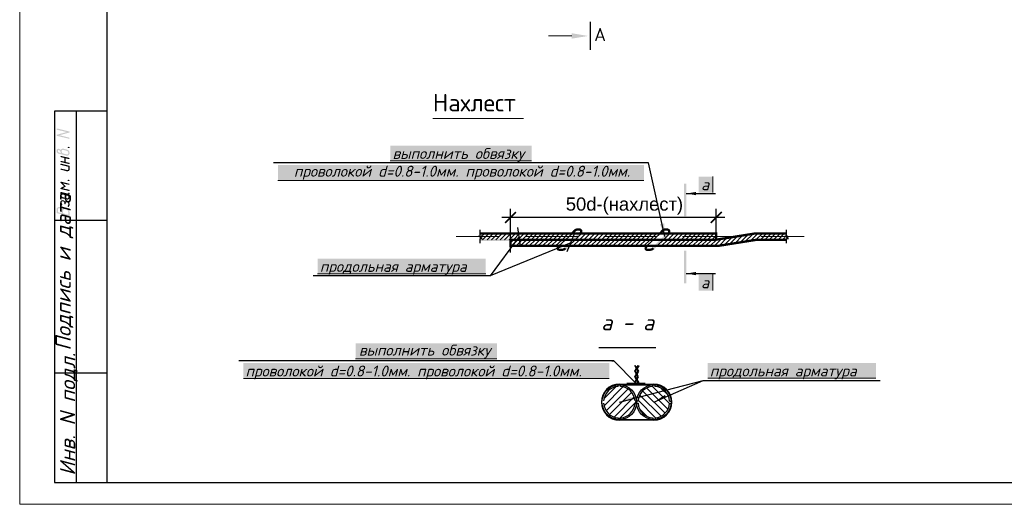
# Model space of a CAD drawing. Header units: millimetres. Extents: x -2765404 to 1548445, y -374876 to 1313256.
# Tile 1 of 77: x 15757 to 38312, y -374876 to -363780. Entities that reach past the tile are written whole.
import ezdxf

# ---------------------------------------------------------------- set-up
doc = ezdxf.new("R2010")
doc.units = ezdxf.units.MM
for name, color, linetype in [('PDF _0', 7, 'Continuous'), ('PDF _PDF _0', 7, 'Continuous'), ('PDF _Текст', 7, 'Continuous'), ('PDF _ЭМ', 7, 'Continuous')]:
    doc.layers.add(name, color=color, linetype=linetype)
doc.styles.add('PDF Arial', font='arial.ttf')
doc.styles.add('PDF ISOCPEUR', font='isocpeur.ttf')
doc.styles.add('PDF ISOCPEUR Italic', font='isocpeui.ttf')

msp = doc.modelspace()

# ---------------------------------------------------------------- hatches: boundary and pattern name
at = {"layer": 'PDF _ЭМ', "transparency": 33554559}
for points in [[(16610, -366413), (16831, -366353), (16610, -366299), (16607, -366296), (16604, -366296), (16601, -366293), (16601, -366287), (16601, -366287), (16601, -366281), (16601, -366278), (16604, -366275), (16607, -366275), (16610, -366272), (16616, -366272), (16619, -366272), (16619, -366272), (16888, -366338), (16894, -366341), (16897, -366341), (16897, -366344), (16900, -366350), (16900, -366350), (16900, -366356), (16897, -366359), (16894, -366362), (16891, -366362), (16888, -366365), (16670, -366425), (16888, -366479), (16894, -366479), (16897, -366482), (16897, -366485), (16900, -366488), (16900, -366491), (16900, -366494), (16897, -366500), (16894, -366500), (16891, -366503), (16888, -366506), (16885, -366506), (16879, -366503), (16879, -366503), (16610, -366440), (16607, -366437), (16604, -366434), (16601, -366431), (16601, -366428), (16601, -366425), (16601, -366422), (16601, -366419), (16604, -366416), (16607, -366413), (16610, -366413)], [(16879, -366721), (16867, -366715), (16861, -366715), (16858, -366712), (16855, -366709), (16855, -366706), (16855, -366703), (16855, -366700), (16855, -366694), (16858, -366694), (16861, -366691), (16864, -366691), (16870, -366688), (16873, -366691), (16873, -366691), (16888, -366694), (16894, -366694), (16897, -366697), (16897, -366700), (16900, -366703), (16900, -366706), (16900, -366712), (16897, -366715), (16897, -366718), (16894, -366718), (16888, -366721), (16885, -366721), (16879, -366721), (16879, -366721)], [(16810, -366955), (16810, -367039), (16888, -367057), (16894, -367057), (16897, -367059), (16897, -367062), (16900, -367065), (16900, -367068), (16900, -367074), (16897, -367077), (16894, -367077), (16891, -367080), (16888, -367083), (16885, -367083), (16879, -367083), (16879, -367083), (16700, -367039), (16697, -367039), (16694, -367036), (16691, -367033), (16691, -367030), (16691, -367027), (16691, -367021), (16694, -367018), (16694, -367018), (16697, -367015), (16703, -367012), (16706, -367012), (16709, -367012), (16709, -367012), (16780, -367030), (16780, -366946), (16700, -366928), (16697, -366925), (16694, -366922), (16691, -366919), (16691, -366916), (16691, -366913), (16691, -366910), (16691, -366907), (16694, -366904), (16697, -366901), (16700, -366901), (16706, -366901), (16709, -366901), (16709, -366901), (16888, -366943), (16894, -366946), (16897, -366949), (16897, -366952), (16900, -366955), (16900, -366958), (16900, -366961), (16897, -366964), (16894, -366967), (16891, -366970), (16888, -366970), (16885, -366970), (16879, -366970), (16879, -366970)], [(16700, -367104), (16697, -367104), (16694, -367101), (16691, -367098), (16691, -367095), (16691, -367092), (16691, -367086), (16691, -367083), (16694, -367080), (16697, -367080), (16700, -367077), (16706, -367077), (16709, -367077), (16709, -367077), (16885, -367122), (16888, -367122), (16894, -367125), (16894, -367128), (16897, -367131), (16900, -367134), (16900, -367137), (16900, -367140), (16900, -367209), (16900, -367212), (16900, -367218), (16897, -367221), (16897, -367224), (16894, -367227), (16891, -367230), (16891, -367236), (16885, -367239), (16885, -367239), (16882, -367242), (16879, -367245), (16876, -367245), (16870, -367248), (16867, -367248), (16861, -367251), (16858, -367251), (16852, -367251), (16852, -367251), (16846, -367251), (16843, -367251), (16840, -367251), (16700, -367215), (16697, -367215), (16694, -367212), (16691, -367209), (16691, -367206), (16691, -367203), (16691, -367200), (16691, -367197), (16694, -367194), (16697, -367191), (16700, -367191), (16706, -367191), (16709, -367191), (16709, -367191), (16840, -367221), (16843, -367224), (16849, -367224), (16849, -367224), (16855, -367224), (16858, -367221), (16861, -367221), (16864, -367218), (16867, -367215), (16867, -367212), (16870, -367209), (16870, -367203), (16870, -367200), (16870, -367146)], [(16751, -367530), (16804, -367586), (16807, -367589), (16810, -367592), (16810, -367595), (16810, -367598), (16807, -367604), (16804, -367604), (16801, -367607), (16742, -367640), (16888, -367673), (16894, -367676), (16897, -367679), (16897, -367682), (16900, -367685), (16900, -367688), (16900, -367691), (16897, -367694), (16894, -367697), (16891, -367700), (16888, -367700), (16885, -367700), (16879, -367700), (16879, -367700), (16700, -367658), (16697, -367655), (16694, -367652), (16691, -367649), (16691, -367646), (16691, -367643), (16691, -367640), (16691, -367637), (16694, -367634), (16697, -367631), (16771, -367592), (16694, -367515), (16691, -367509), (16691, -367506), (16691, -367506), (16691, -367500), (16691, -367497), (16694, -367494), (16697, -367494), (16700, -367491), (16706, -367491), (16709, -367491), (16709, -367491), (16888, -367535), (16894, -367535), (16897, -367538), (16897, -367541), (16900, -367544), (16900, -367547), (16900, -367550), (16897, -367553), (16894, -367556), (16891, -367559), (16888, -367562), (16885, -367562), (16879, -367559), (16879, -367559)], [(16879, -367476), (16867, -367473), (16861, -367470), (16858, -367470), (16855, -367467), (16855, -367461), (16855, -367461), (16855, -367455), (16855, -367452), (16858, -367449), (16861, -367449), (16864, -367446), (16870, -367446), (16873, -367446), (16873, -367446), (16888, -367449), (16894, -367452), (16897, -367455), (16897, -367458), (16900, -367461), (16900, -367464), (16900, -367467), (16897, -367470), (16897, -367473), (16894, -367476), (16888, -367476), (16885, -367476), (16879, -367476), (16879, -367476)], [(16882, -368059), (16879, -368062), (16876, -368065), (16870, -368065), (16870, -368065), (16864, -368065), (16861, -368065), (16858, -368062), (16855, -368059), (16855, -368056), (16855, -368053), (16855, -368050), (16858, -368047), (16858, -368041), (16861, -368038), (16864, -368032), (16864, -368029), (16867, -368026), (16867, -368020), (16870, -368017), (16870, -368014), (16870, -368011), (16870, -368011), (16870, -367997), (16870, -367994), (16870, -367991), (16867, -367985), (16867, -367982), (16864, -367979), (16864, -367976), (16861, -367973), (16858, -367970), (16855, -367967), (16849, -367967), (16846, -367964), (16843, -367964), (16840, -367961), (16834, -367961), (16831, -367961), (16828, -367961), (16825, -367961), (16822, -367961), (16816, -367964), (16816, -367967), (16813, -367970), (16810, -367973), (16810, -367976), (16810, -367979), (16810, -367982), (16810, -367994), (16810, -367997), (16807, -368002), (16804, -368002), (16801, -368005), (16798, -368005), (16795, -368008), (16789, -368005), (16786, -368005), (16783, -368002), (16780, -368000), (16780, -367997), (16780, -367994), (16780, -367976), (16780, -367973), (16780, -367967), (16777, -367964), (16777, -367961), (16774, -367958), (16771, -367955), (16771, -367952), (16768, -367949), (16766, -367946), (16760, -367946), (16757, -367943), (16751, -367940), (16751, -367940), (16745, -367940), (16742, -367940), (16739, -367940), (16736, -367940), (16733, -367940), (16727, -367943), (16727, -367943), (16724, -367946), (16721, -367949), (16721, -367955), (16721, -367958), (16721, -367961), (16721, -367976), (16721, -367979), (16721, -367982), (16721, -367985), (16724, -367991), (16724, -367994), (16727, -368000), (16727, -368000), (16730, -368005), (16733, -368011), (16733, -368014), (16736, -368017), (16736, -368017), (16733, -368020), (16733, -368023), (16730, -368026), (16727, -368029), (16721, -368029), (16721, -368029), (16715, -368029), (16712, -368029), (16709, -368026), (16706, -368023), (16703, -368020), (16703, -368014), (16700, -368011), (16697, -368008), (16697, -368005), (16694, -368000), (16694, -367997), (16694, -367994), (16691, -367988), (16691, -367985), (16691, -367982), (16691, -367976), (16691, -367973), (16691, -367967), (16691, -367967), (16691, -367955), (16691, -367949), (16691, -367946), (16691, -367943), (16694, -367937), (16694, -367934), (16697, -367931), (16700, -367928), (16703, -367925), (16703, -367925), (16706, -367922), (16712, -367919), (16715, -367916), (16718, -367916), (16724, -367913), (16727, -367913), (16733, -367913), (16736, -367910), (16739, -367910), (16742, -367913), (16748, -367913), (16751, -367913), (16754, -367913), (16760, -367916), (16766, -367919), (16768, -367919), (16771, -367922), (16777, -367925), (16780, -367925), (16783, -367928), (16786, -367931), (16789, -367934), (16792, -367937), (16792, -367940), (16795, -367943), (16795, -367946), (16798, -367943), (16801, -367940), (16804, -367937), (16810, -367937), (16813, -367934), (16816, -367934), (16822, -367934), (16825, -367934), (16831, -367934), (16834, -367934), (16840, -367934), (16846, -367937), (16849, -367937), (16855, -367940), (16858, -367940), (16864, -367943), (16867, -367943), (16870, -367946), (16873, -367949), (16876, -367952), (16879, -367952), (16882, -367955), (16885, -367958), (16888, -367961), (16891, -367964), (16891, -367967), (16894, -367970), (16894, -367976), (16897, -367979), (16897, -367982), (16897, -367988), (16900, -367991), (16900, -367997), (16900, -368000), (16900, -368005), (16900, -368005), (16900, -368017), (16900, -368020), (16900, -368026), (16897, -368029), (16897, -368032), (16897, -368035), (16894, -368038), (16894, -368044), (16891, -368047), (16888, -368050), (16885, -368056), (16882, -368059), (16882, -368059)]]:
    msp.add_hatch(color=256, dxfattribs=at).paths.add_polyline_path(points)
h = msp.add_hatch(color=256, dxfattribs=at)
h.paths.add_polyline_path([(16700, -366832), (16700, -366829), (16697, -366823), (16694, -366820), (16694, -366817), (16691, -366811), (16691, -366808), (16691, -366805), (16691, -366802), (16691, -366796), (16691, -366796), (16691, -366793), (16688, -366790), (16688, -366787), (16685, -366784), (16682, -366781), (16676, -366778), (16676, -366775), (16670, -366772), (16667, -366772), (16664, -366769), (16658, -366766), (16655, -366766), (16652, -366766), (16649, -366766), (16646, -366766), (16640, -366766), (16637, -366769), (16634, -366769), (16634, -366772), (16631, -366775), (16631, -366781), (16631, -366784), (16631, -366787), (16631, -366793), (16631, -366796), (16631, -366799), (16634, -366802), (16634, -366808), (16637, -366811), (16640, -366811), (16643, -366814), (16646, -366817), (16649, -366820), (16652, -366820), (16658, -366823), (16661, -366823)], flags=0)
h.paths.add_polyline_path([(16661, -366850), (16655, -366850), (16649, -366847), (16646, -366847), (16640, -366844), (16637, -366844), (16634, -366841), (16628, -366838), (16625, -366838), (16622, -366835), (16619, -366832), (16616, -366829), (16613, -366826), (16613, -366823), (16610, -366820), (16607, -366817), (16607, -366814), (16604, -366811), (16604, -366808), (16601, -366802), (16601, -366799), (16601, -366793), (16601, -366790), (16601, -366784), (16601, -366781), (16601, -366781), (16601, -366775), (16601, -366772), (16601, -366769), (16604, -366763), (16604, -366760), (16607, -366757), (16610, -366754), (16613, -366751), (16613, -366751), (16616, -366748), (16622, -366745), (16625, -366742), (16628, -366742), (16634, -366739), (16637, -366739), (16640, -366739), (16646, -366736), (16649, -366736), (16652, -366736), (16658, -366739), (16661, -366739), (16664, -366739), (16670, -366742), (16673, -366742), (16676, -366745), (16682, -366745), (16685, -366748), (16688, -366751), (16691, -366754), (16694, -366757), (16697, -366760), (16697, -366763), (16700, -366760), (16700, -366757), (16703, -366751), (16706, -366748), (16709, -366748), (16712, -366745), (16715, -366742), (16721, -366739), (16724, -366739), (16727, -366736), (16733, -366736), (16736, -366736), (16742, -366736), (16745, -366733), (16748, -366733), (16754, -366736), (16757, -366736), (16763, -366736), (16766, -366736), (16825, -366751), (16831, -366751), (16834, -366754), (16840, -366754), (16843, -366757), (16849, -366757), (16852, -366760), (16858, -366763), (16861, -366763), (16864, -366766), (16867, -366769), (16870, -366772), (16873, -366772), (16876, -366775), (16879, -366778), (16882, -366781), (16882, -366781), (16885, -366784), (16888, -366787), (16888, -366790), (16891, -366793), (16891, -366796), (16894, -366802), (16894, -366805), (16897, -366808), (16897, -366811), (16897, -366817), (16897, -366820), (16900, -366826), (16900, -366829), (16900, -366835), (16900, -366838), (16900, -366844), (16900, -366847), (16897, -366850), (16897, -366856), (16897, -366859), (16894, -366862), (16891, -366865), (16888, -366868), (16888, -366874), (16885, -366877), (16882, -366877), (16879, -366880), (16876, -366883), (16873, -366886), (16867, -366886), (16864, -366889), (16861, -366889), (16855, -366892), (16852, -366892), (16846, -366892), (16843, -366892), (16840, -366892), (16837, -366892), (16831, -366892), (16828, -366892), (16825, -366892)], flags=0)
h.paths.add_polyline_path([(16825, -366778), (16766, -366763), (16760, -366763), (16757, -366763), (16751, -366763), (16748, -366763), (16745, -366763), (16739, -366763), (16736, -366763), (16733, -366766), (16730, -366766), (16727, -366769), (16727, -366772), (16724, -366775), (16724, -366778), (16721, -366784), (16721, -366787), (16721, -366793), (16721, -366796), (16721, -366799), (16721, -366805), (16721, -366808), (16721, -366811), (16724, -366814), (16724, -366820), (16727, -366823), (16727, -366826), (16730, -366829), (16733, -366832), (16736, -366835), (16739, -366835), (16742, -366838), (16745, -366841), (16748, -366841), (16754, -366844), (16757, -366847), (16763, -366847), (16766, -366847), (16825, -366862), (16828, -366865), (16834, -366865), (16837, -366865), (16840, -366865), (16846, -366865), (16849, -366865), (16852, -366862), (16855, -366862), (16858, -366859), (16861, -366859), (16864, -366856), (16867, -366853), (16867, -366847), (16867, -366844), (16870, -366841), (16870, -366835), (16870, -366832), (16870, -366826), (16870, -366823), (16867, -366820), (16867, -366814), (16867, -366811), (16864, -366808), (16864, -366805), (16861, -366802), (16858, -366799), (16858, -366796), (16855, -366793), (16852, -366790), (16849, -366787), (16846, -366787), (16840, -366784), (16837, -366784), (16834, -366781), (16828, -366781), (16825, -366778)], flags=0)
h = msp.add_hatch(color=256, dxfattribs=at)
h.paths.add_polyline_path([(16870, -367847), (16870, -367820), (16870, -367817), (16867, -367811), (16867, -367808), (16864, -367805), (16864, -367802), (16861, -367799), (16858, -367793), (16855, -367790), (16849, -367790), (16846, -367787), (16843, -367784), (16840, -367784), (16721, -367754), (16721, -367811), (16721, -367817), (16721, -367820), (16721, -367823), (16724, -367826), (16724, -367829), (16727, -367832), (16730, -367835), (16733, -367838), (16736, -367841), (16739, -367844), (16742, -367844), (16748, -367847), (16751, -367847), (16840, -367868), (16843, -367868), (16849, -367871), (16849, -367871), (16855, -367868), (16858, -367868), (16861, -367868), (16864, -367865), (16867, -367862), (16867, -367859), (16870, -367856), (16870, -367850), (16870, -367847)], flags=0)
h.paths.add_polyline_path([(16900, -367856), (16900, -367859), (16900, -367862), (16897, -367868), (16897, -367871), (16894, -367874), (16891, -367877), (16891, -367880), (16888, -367883), (16885, -367886), (16882, -367889), (16879, -367889), (16876, -367892), (16870, -367895), (16867, -367895), (16864, -367898), (16858, -367898), (16855, -367898), (16852, -367898), (16846, -367898), (16843, -367898), (16840, -367895), (16751, -367874), (16745, -367874), (16739, -367871), (16736, -367871), (16730, -367868), (16727, -367868), (16724, -367865), (16718, -367862), (16715, -367859), (16712, -367859), (16709, -367856), (16706, -367853), (16703, -367850), (16703, -367850), (16703, -367847), (16700, -367844), (16697, -367841), (16697, -367838), (16694, -367835), (16694, -367829), (16691, -367826), (16691, -367823), (16691, -367817), (16691, -367814), (16691, -367808), (16691, -367805), (16691, -367733), (16691, -367730), (16694, -367727), (16694, -367724), (16697, -367724), (16703, -367724), (16706, -367724), (16855, -367760), (16858, -367760), (16858, -367760), (16864, -367760), (16867, -367757), (16867, -367757), (16870, -367751), (16870, -367751), (16870, -367745), (16870, -367742), (16873, -367739), (16876, -367739), (16882, -367739), (16885, -367739), (16888, -367742), (16894, -367742), (16894, -367745), (16897, -367748), (16900, -367751), (16900, -367754), (16900, -367757), (16900, -367763), (16900, -367766), (16897, -367769), (16897, -367775), (16894, -367778), (16891, -367781), (16888, -367781), (16885, -367784), (16882, -367784), (16885, -367787), (16888, -367790), (16891, -367793), (16891, -367796), (16894, -367799), (16897, -367802), (16897, -367805), (16897, -367811), (16900, -367814), (16900, -367820), (16900, -367823), (16900, -367826)], flags=0)
h = msp.add_hatch(color=256, dxfattribs=at)
h.paths.add_polyline_path([(16736, -368116), (16739, -368110), (16742, -368107), (16745, -368104), (16748, -368104), (16751, -368101), (16754, -368098), (16757, -368095), (16763, -368095), (16766, -368092), (16768, -368092), (16774, -368089), (16777, -368089), (16783, -368089), (16786, -368089), (16792, -368089), (16795, -368089), (16801, -368089), (16804, -368089), (16810, -368089), (16810, -368089), (16813, -368092), (16819, -368092), (16825, -368095), (16828, -368095), (16834, -368098), (16837, -368101), (16840, -368101), (16846, -368104), (16849, -368107), (16852, -368107), (16855, -368110), (16858, -368113), (16864, -368116), (16867, -368119), (16870, -368119), (16873, -368122), (16873, -368125), (16876, -368128), (16879, -368131), (16882, -368134), (16885, -368140), (16885, -368143), (16888, -368146), (16888, -368146), (16891, -368152), (16891, -368155), (16894, -368158), (16894, -368161), (16897, -368167), (16897, -368170), (16897, -368173), (16897, -368179), (16900, -368182), (16900, -368188), (16900, -368191), (16900, -368197), (16900, -368197), (16900, -368266), (16900, -368269), (16897, -368275), (16894, -368275), (16891, -368278), (16888, -368278), (16885, -368278), (16885, -368278), (16616, -368212), (16610, -368209), (16607, -368209), (16604, -368206), (16601, -368203), (16601, -368200), (16601, -368194), (16601, -368194), (16601, -368122), (16601, -368119), (16601, -368116), (16601, -368110), (16601, -368107), (16604, -368104), (16604, -368101), (16607, -368098), (16610, -368095), (16613, -368092), (16616, -368089), (16619, -368086), (16622, -368083), (16625, -368080), (16628, -368077), (16631, -368077), (16637, -368074), (16640, -368074), (16643, -368071), (16649, -368071), (16652, -368071), (16658, -368071), (16661, -368071), (16664, -368071), (16670, -368071), (16673, -368071), (16676, -368071), (16679, -368074), (16685, -368074), (16691, -368077), (16694, -368077), (16700, -368080), (16703, -368083), (16706, -368083), (16712, -368086), (16715, -368089), (16718, -368092), (16721, -368092), (16724, -368095), (16727, -368098), (16727, -368101), (16730, -368104), (16733, -368107), (16733, -368110), (16736, -368116)], flags=0)
h.paths.add_polyline_path([(16631, -368188), (16721, -368209), (16721, -368152), (16721, -368149), (16721, -368146), (16718, -368140), (16718, -368137), (16715, -368134), (16715, -368131), (16712, -368125), (16709, -368122), (16706, -368119), (16703, -368116), (16700, -368113), (16697, -368110), (16697, -368110), (16694, -368107), (16688, -368104), (16685, -368104), (16682, -368101), (16676, -368101), (16673, -368098), (16670, -368098), (16664, -368098), (16661, -368098), (16658, -368098), (16652, -368098), (16649, -368101), (16646, -368101), (16643, -368104), (16640, -368104), (16637, -368107), (16634, -368110), (16634, -368113), (16631, -368116), (16631, -368119), (16631, -368125), (16631, -368128), (16631, -368131)], flags=0)
h.paths.add_polyline_path([(16751, -368215), (16870, -368245), (16870, -368188), (16870, -368185), (16870, -368182), (16867, -368176), (16867, -368173), (16867, -368170), (16864, -368167), (16864, -368161), (16861, -368158), (16861, -368155), (16858, -368152), (16855, -368149), (16852, -368146), (16849, -368143), (16846, -368140), (16843, -368134), (16840, -368134), (16837, -368131), (16834, -368128), (16831, -368128), (16828, -368125), (16822, -368122), (16819, -368122), (16813, -368119), (16810, -368119), (16807, -368119), (16801, -368116), (16798, -368116), (16792, -368116), (16792, -368116), (16786, -368116), (16783, -368116), (16777, -368116), (16774, -368119), (16771, -368119), (16768, -368122), (16766, -368122), (16763, -368125), (16760, -368128), (16757, -368131), (16757, -368134), (16754, -368137), (16754, -368140), (16751, -368143), (16751, -368149), (16751, -368152), (16751, -368158), (16751, -368161)], flags=0)

# ---------------------------------------------------------------- linework, layer by layer
at = {"layer": 'PDF _0', "lineweight": 13}
for points in [[(25220, -366039), (27300, -366039)], [(26315, -368763), (26402, -368673)], [(26360, -368817), (26504, -368673)], [(26462, -368817), (26606, -368673)], [(26564, -368817), (26707, -368673)], [(26663, -368817), (26806, -368673)], [(26764, -368817), (26908, -368673)], [(26866, -368817), (27010, -368673)], [(26968, -368817), (27112, -368673)], [(27001, -368886), (27067, -368817), (27210, -368673)], [(27025, -368960), (27168, -368817), (27312, -368673)], [(27127, -368960), (27270, -368817), (27414, -368673)], [(27225, -368960), (27372, -368817), (27516, -368673)], [(27327, -368960), (27471, -368817), (27614, -368673)], [(27429, -368960), (27573, -368817), (27716, -368673)], [(27531, -368960), (27674, -368817), (27818, -368673)], [(27629, -368960), (27776, -368817), (27920, -368673)], [(27731, -368960), (27875, -368817), (28019, -368673)], [(27833, -368960), (27977, -368817), (28120, -368673)], [(27935, -368960), (28079, -368817), (28222, -368673)], [(28034, -368960), (28180, -368817), (28324, -368673)], [(28339, -368960), (28483, -368817), (28626, -368673)], [(28438, -368960), (28584, -368817), (28728, -368673)], [(28540, -368960), (28683, -368817), (28827, -368673)], [(28641, -368960), (28785, -368817), (28929, -368673)], [(28743, -368960), (28887, -368817), (29030, -368673)], [(28842, -368960), (28989, -368817), (29132, -368673)], [(28944, -368960), (29087, -368817), (29231, -368673)], [(29045, -368960), (29189, -368817), (29333, -368673)], [(29147, -368960), (29291, -368817), (29435, -368673)], [(29246, -368960), (29393, -368817), (29536, -368673)], [(29348, -368960), (29492, -368817), (29635, -368673)], [(29450, -368960), (29593, -368817), (29737, -368673)], [(29551, -368960), (29695, -368817), (29839, -368673)], [(29650, -368960), (29797, -368817), (29941, -368673)], [(29752, -368960), (29896, -368817), (30039, -368673)], [(29854, -368960), (29997, -368817), (30141, -368673)], [(29956, -368960), (30099, -368817), (30243, -368673)], [(30054, -368960), (30201, -368817), (30345, -368673)], [(30360, -368960), (30503, -368817), (30647, -368673)], [(30458, -368960), (30605, -368817), (30749, -368673)], [(30560, -368960), (30704, -368817), (30848, -368673)], [(30662, -368960), (30806, -368817), (30949, -368673)], [(30764, -368960), (30908, -368817), (31051, -368673)], [(30863, -368960), (31006, -368817), (31153, -368673)], [(30964, -368960), (31108, -368817), (31252, -368673)], [(31066, -368960), (31210, -368817), (31354, -368673)], [(31168, -368960), (31312, -368817), (31455, -368673)], [(31267, -368960), (31410, -368817), (31557, -368673)], [(31369, -368960), (31512, -368817), (31656, -368673)], [(31470, -368960), (31614, -368817), (31713, -368718)], [(31779, -368957), (31955, -368778)], [(31898, -368940), (32075, -368760)], [(32018, -368919), (32195, -368742)], [(32138, -368901), (32318, -368721)], [(32258, -368880), (32437, -368703)], [(32377, -368862), (32557, -368682)], [(32500, -368841), (32668, -368673)], [(32620, -368823), (32770, -368673)], [(32725, -368817), (32868, -368673)], [(32826, -368817), (32970, -368673)], [(32928, -368817), (33072, -368673)], [(33027, -368817), (33174, -368673)], [(33129, -368817), (33272, -368673)], [(33231, -368817), (33284, -368766)], [(33296, -368751), (33335, -368712)], [(31572, -368960), (31716, -368817)], [(31671, -368960), (31836, -368799)]]:
    msp.add_lwpolyline(points, dxfattribs=at)
at = {"layer": 'PDF _0', "color": 5, "lineweight": 25}
for points in [[(30539, -368745), (30159, -367059), (21573, -367059)], [(31027, -367760), (31695, -367760)], [(27228, -368954), (27165, -368535)], [(27198, -368745), (26537, -369646), (22483, -369646)], [(28300, -369086), (28462, -368697)], [(28381, -368892), (26537, -369646)], [(31027, -369592), (31695, -369592)], [(29875, -372104), (29366, -371592), (20780, -371592)], [(29321, -371592), (29366, -371592)], [(29495, -372538), (31416, -372038)], [(29665, -372104), (30087, -372104)], [(30285, -372538), (31416, -372038), (35470, -372038)]]:
    msp.add_lwpolyline(points, dxfattribs=at)
at = {"layer": 'PDF _0', "color": 7, "lineweight": 0, "true_color": 0xffffff}
for points in [[(24247, -367012), (27483, -367012)], [(31635, -367739), (31635, -367371)], [(21672, -367461), (30057, -367461)], [(22582, -369598), (26435, -369598)], [(31635, -369984), (31635, -369616)], [(23453, -371544), (26689, -371544)], [(20882, -371993), (29264, -371993)], [(31518, -371987), (35371, -371987)]]:
    msp.add_lwpolyline(points, dxfattribs=at)
at = {"layer": 'PDF _0', "color": 142, "lineweight": 25, "true_color": 0x008ab8}
for points in [[(27001, -369107), (27001, -368107)], [(31713, -368817), (31713, -368107)], [(31913, -368308), (26800, -368308)]]:
    msp.add_lwpolyline(points, dxfattribs=at)
at = {"layer": 'PDF _0', "lineweight": 0}
for points, const_width in [([(28611, -368658), (28619, -368643), (28620, -368627), (28617, -368610), (28608, -368597), (28593, -368588), (28580, -368613)], 53.6), ([(26309, -368673), (31713, -368673), (31713, -368817)], 53.9), ([(33320, -368817), (32650, -368817), (31750, -368960), (27001, -368960), (27001, -368817), (31714, -368817), (32614, -368673), (33320, -368673)], 53.9), ([(28056, -369002), (28081, -369013), (28087, -369029), (28096, -369041), (28111, -369049)], 53.6)]:
    msp.add_lwpolyline(points, dxfattribs=dict(at, const_width=const_width))
at = {"layer": 'PDF _0', "lineweight": 5}
for points in [[(26740, -368745), (25752, -368745)], [(27040, -368745), (27040, -368745)], [(28540, -368745), (27342, -368745)], [(28842, -368745), (28842, -368745)], [(30342, -368745), (29141, -368745)], [(30641, -368745), (30641, -368745)], [(32141, -368745), (30940, -368745)], [(32440, -368745), (32440, -368745)], [(33731, -368745), (32740, -368745)]]:
    msp.add_lwpolyline(points, dxfattribs=at)
at = {"layer": 'PDF _0', "lineweight": 25}
for points in [[(26309, -368895), (26309, -368787), (26354, -368787), (26270, -368736), (26309, -368736), (26309, -368592)], [(28111, -368960), (28417, -368673)], [(33320, -368895), (33320, -368787), (33365, -368787), (33281, -368736), (33320, -368736), (33320, -368592)], [(31713, -368817), (31713, -368817)], [(29027, -371284), (30333, -371284)], [(29899, -371894), (29938, -371831), (29857, -371697), (29845, -371703), (29920, -371831), (29890, -371882)], [(29890, -371754), (29926, -371697), (29938, -371703), (29899, -371769)], [(29495, -372128), (29890, -372128), (29920, -372080), (29848, -371954), (29884, -371894)], [(29890, -372002), (29920, -371954), (29845, -371831), (29884, -371769)], [(29899, -372014), (29935, -371954), (29860, -371831), (29890, -371780)], [(29938, -372080), (29899, -372143), (29938, -372080), (29863, -371954), (29890, -371909)], [(29468, -372182), (29468, -372143)], [(29495, -372143), (30285, -372143)], [(29521, -372182), (29521, -372143)], [(29875, -372128), (29845, -372080), (29884, -372014)], [(29890, -372128), (29860, -372080), (29890, -372029)], [(29908, -372128), (30285, -372128)], [(30258, -372182), (30258, -372143)], [(30312, -372182), (30312, -372143)], [(29414, -372188), (29141, -372460)], [(29575, -372188), (29144, -372622)], [(29689, -372236), (29192, -372735)], [(29773, -372313), (29267, -372819)], [(29965, -372376), (30449, -372861)], [(30033, -372283), (30542, -372792)], [(30126, -372218), (30608, -372700)], [(30252, -372182), (30644, -372571)], [(30455, -372224), (30602, -372367)], [(29833, -372418), (29372, -372879)], [(29890, -372520), (29477, -372936)], [(29926, -372511), (29890, -372511), (29854, -372511)], [(29926, -372565), (29890, -372565), (29854, -372565)], [(29929, -372502), (30324, -372897)], [(30644, -372511), (30680, -372511)], [(30644, -372565), (30680, -372565)], [(29965, -372700), (30126, -372861)], [(29468, -372897), (29468, -372933)], [(29495, -372936), (30285, -372936)], [(30285, -372951), (29495, -372951)], [(29521, -372897), (29521, -372933)], [(30258, -372897), (30258, -372933)], [(30312, -372897), (30312, -372933)]]:
    msp.add_lwpolyline(points, dxfattribs=at)
msp.add_lwpolyline([(30429, -368673), (30123, -368960)], close=True, dxfattribs=at)
for centre in [(29493, -372536), (30283, -372536)]:
    msp.add_circle(centre, 397, dxfattribs=at)
for centre, radius, start, end in [((29493, -372536), 412, 90, 270), ((30283, -372536), 412, 270, 90), ((29493, -372536), 361, 94.3012, 175.6988), ((29493, -372536), 361, 4.3012, 85.6988), ((30283, -372536), 361, 94.3012, 175.6988), ((30283, -372536), 361, 4.3012, 85.6988), ((29493, -372536), 361, 184.3012, 265.6988), ((29493, -372536), 361, 274.3012, 355.6988), ((30283, -372536), 361, 184.3012, 265.6988), ((30283, -372536), 361, 274.3012, 355.6988)]:
    msp.add_arc(centre, radius, start, end, dxfattribs=at)
at = {"layer": 'PDF _0', "color": 7, "true_color": 0xffffff, "transparency": 33554559}
for points in [[(24247, -366661), (27483, -366661), (24247, -367012)], [(27483, -366661), (24247, -367012), (27483, -367012)], [(21672, -367110), (30057, -367110), (21672, -367461)], [(30057, -367110), (21672, -367461), (30057, -367461)], [(31312, -367739), (31312, -367371), (31635, -367739)], [(31312, -367371), (31635, -367739), (31635, -367371)], [(22582, -369248), (26435, -369248), (22582, -369598)], [(26435, -369248), (22582, -369598), (26435, -369598)], [(31312, -369984), (31312, -369616), (31635, -369984)], [(31312, -369616), (31635, -369984), (31635, -369616)], [(23453, -371194), (26689, -371194), (23453, -371544)], [(26689, -371194), (23453, -371544), (26689, -371544)], [(20882, -371643), (29264, -371643), (20882, -371993)], [(29264, -371643), (20882, -371993), (29264, -371993)], [(31518, -371640), (35371, -371640), (31518, -371987)], [(35371, -371640), (31518, -371987), (35371, -371987)]]:
    msp.add_solid(points, dxfattribs=at)
at = {"layer": 'PDF _0', "color": 5, "transparency": 33554559}
for points in [[(31027, -367535), (31027, -368284), (30976, -367535)], [(31027, -368284), (30976, -367535), (30976, -368284)], [(31027, -367760), (31252, -367724), (31252, -367799)], [(30539, -368745), (30423, -368464), (30521, -368443)], [(30976, -369820), (30976, -369068), (31027, -369820)], [(30976, -369068), (31027, -369820), (31027, -369068)], [(31027, -369592), (31252, -369556), (31252, -369631)], [(30285, -372538), (30539, -372370), (30560, -372418)], [(29495, -372538), (29770, -372412), (29785, -372463)]]:
    msp.add_solid(points, dxfattribs=at)
at = {"layer": 'PDF _0', "color": 142, "true_color": 0x008ab8, "transparency": 33554559}
for points in [[(27112, -368170), (26890, -368446), (26863, -368419)], [(27138, -368197), (27112, -368170), (26890, -368446)], [(31575, -368419), (31602, -368446), (31827, -368170)], [(31602, -368446), (31827, -368170), (31853, -368197)]]:
    msp.add_solid(points, dxfattribs=at)
at = {"layer": 'PDF _0', "transparency": 33554559}
for points in [[(28534, -368556), (28534, -368613), (28501, -368562)], [(28575, -368613), (28575, -368556), (28534, -368613)], [(28575, -368556), (28534, -368613), (28534, -368556)], [(30545, -368556), (30545, -368613), (30512, -368562)], [(30545, -368556), (30545, -368613), (30512, -368562)], [(30590, -368613), (30590, -368556), (30545, -368613)], [(30590, -368556), (30545, -368613), (30545, -368556)], [(30590, -368613), (30590, -368556), (30545, -368613)], [(30590, -368556), (30545, -368613), (30545, -368556)], [(30617, -368562), (30596, -368613), (30590, -368556)], [(30596, -368613), (30590, -368556), (30590, -368613)], [(30617, -368562), (30596, -368613), (30590, -368556)], [(30596, -368613), (30590, -368556), (30590, -368613)], [(28240, -368996), (28282, -369032), (28590, -368640)], [(28282, -369032), (28590, -368640), (28632, -368676)], [(28444, -368598), (28438, -368691), (28396, -368655)], [(28486, -368634), (28444, -368598), (28438, -368691)], [(28471, -368577), (28501, -368622), (28444, -368598)], [(28501, -368622), (28444, -368598), (28486, -368634)], [(28501, -368562), (28516, -368613), (28471, -368577)], [(28516, -368613), (28471, -368577), (28501, -368622)], [(28534, -368613), (28501, -368562), (28516, -368613)], [(30252, -368996), (30294, -369032), (30602, -368640)], [(30252, -368996), (30294, -369032), (30602, -368640)], [(30294, -369032), (30602, -368640), (30644, -368676)], [(30294, -369032), (30602, -368640), (30644, -368676)], [(30458, -368598), (30449, -368691), (30408, -368655)], [(30458, -368598), (30449, -368691), (30408, -368655)], [(30497, -368634), (30458, -368598), (30449, -368691)], [(30497, -368634), (30458, -368598), (30449, -368691)], [(30482, -368577), (30512, -368622), (30458, -368598)], [(30482, -368577), (30512, -368622), (30458, -368598)], [(30512, -368622), (30458, -368598), (30497, -368634)], [(30512, -368622), (30458, -368598), (30497, -368634)], [(30512, -368562), (30527, -368613), (30482, -368577)], [(30512, -368562), (30527, -368613), (30482, -368577)], [(30527, -368613), (30482, -368577), (30512, -368622)], [(30527, -368613), (30482, -368577), (30512, -368622)], [(30545, -368613), (30512, -368562), (30527, -368613)], [(30545, -368613), (30512, -368562), (30527, -368613)], [(30602, -368616), (30617, -368562), (30596, -368613)], [(30602, -368616), (30617, -368562), (30596, -368613)], [(30638, -368577), (30602, -368616), (30617, -368562)], [(30638, -368577), (30602, -368616), (30617, -368562)], [(30605, -368622), (30638, -368577), (30602, -368616)], [(30605, -368622), (30638, -368577), (30602, -368616)], [(30656, -368598), (30605, -368622), (30638, -368577)], [(30656, -368598), (30605, -368622), (30638, -368577)], [(30608, -368628), (30656, -368598), (30605, -368622)], [(30608, -368628), (30656, -368598), (30605, -368622)], [(30605, -368640), (30659, -368652), (30608, -368634)], [(30605, -368640), (30659, -368652), (30608, -368634)], [(30644, -368676), (30605, -368640), (30659, -368652)], [(30644, -368676), (30605, -368640), (30659, -368652)], [(30662, -368625), (30608, -368628), (30656, -368598)], [(30662, -368625), (30608, -368628), (30656, -368598)], [(30659, -368652), (30608, -368634), (30662, -368625)], [(30608, -368634), (30662, -368625), (30608, -368628)], [(30659, -368652), (30608, -368634), (30662, -368625)], [(30608, -368634), (30662, -368625), (30608, -368628)], [(31713, -368844), (31713, -368790), (26309, -368844)], [(31713, -368790), (26309, -368844), (26309, -368790)], [(28090, -368945), (28111, -369005), (28058, -368990)], [(28132, -368978), (28090, -368945), (28111, -369005)], [(28210, -369017), (28255, -369053), (28225, -369008)], [(28225, -369008), (28282, -369032), (28240, -368996)], [(28255, -369053), (28225, -369008), (28282, -369032)], [(30102, -368945), (30123, -369005), (30069, -368990)], [(30102, -368945), (30123, -369005), (30069, -368990)], [(30072, -368990), (30123, -369005), (30069, -369014)], [(30072, -368990), (30123, -369005), (30069, -369014)], [(30123, -369005), (30069, -369014), (30123, -369011)], [(30123, -369005), (30069, -369014), (30123, -369011)], [(30147, -368978), (30102, -368945), (30123, -369005)], [(30147, -368978), (30102, -368945), (30123, -369005)], [(30222, -369017), (30270, -369053), (30240, -369008)], [(30222, -369017), (30270, -369053), (30240, -369008)], [(30240, -369008), (30294, -369032), (30252, -368996)], [(30240, -369008), (30294, -369032), (30252, -368996)], [(30270, -369053), (30240, -369008), (30294, -369032)], [(30270, -369053), (30240, -369008), (30294, -369032)], [(28120, -369020), (28102, -369077), (28192, -369020)], [(28102, -369077), (28192, -369020), (28192, -369074)], [(28192, -369020), (28225, -369068), (28210, -369017)], [(28192, -369074), (28192, -369020), (28225, -369068)], [(28225, -369068), (28210, -369017), (28255, -369053)], [(30069, -369014), (30123, -369011), (30075, -369041)], [(30069, -369014), (30123, -369011), (30075, -369041)], [(30123, -369011), (30075, -369041), (30123, -369017)], [(30123, -369011), (30075, -369041), (30123, -369017)], [(30075, -369041), (30123, -369017), (30093, -369062)], [(30075, -369041), (30123, -369017), (30093, -369062)], [(30123, -369017), (30093, -369062), (30126, -369020)], [(30123, -369017), (30093, -369062), (30126, -369020)], [(30093, -369062), (30126, -369020), (30114, -369074)], [(30093, -369062), (30126, -369020), (30114, -369074)], [(30126, -369020), (30114, -369074), (30132, -369023)], [(30132, -369020), (30114, -369077), (30204, -369020)], [(30114, -369077), (30204, -369020), (30204, -369074)], [(30126, -369020), (30114, -369074), (30132, -369023)], [(30132, -369020), (30114, -369077), (30204, -369020)], [(30114, -369077), (30204, -369020), (30204, -369074)], [(30204, -369020), (30237, -369068), (30222, -369017)], [(30204, -369020), (30237, -369068), (30222, -369017)], [(30204, -369074), (30204, -369020), (30237, -369068)], [(30204, -369074), (30204, -369020), (30237, -369068)], [(30237, -369068), (30222, -369017), (30270, -369053)], [(30237, -369068), (30222, -369017), (30270, -369053)]]:
    msp.add_solid(points, dxfattribs=at)
at = {"layer": 'PDF _PDF _0', "lineweight": 30}
msp.add_lwpolyline([(28824, -363829), (28824, -364470)], dxfattribs=at)
at = {"layer": 'PDF _PDF _0', "color": 1, "lineweight": 9}
msp.add_lwpolyline([(28402, -364153), (27872, -364153)], dxfattribs=at)
at = {"layer": 'PDF _PDF _0', "color": 1, "transparency": 33554559}
msp.add_solid([(28402, -364090), (28779, -364153), (28402, -364213)], dxfattribs=at)
at = {"layer": 'PDF _ЭМ', "lineweight": 20}
msp.add_lwpolyline([(57755, -345179), (15757, -345179), (15757, -374876), (57755, -374876), (57755, -345179), (15757, -345179), (15757, -374876)], dxfattribs=at)
at = {"layer": 'PDF _ЭМ', "lineweight": 30}
for points in [[(17756, -365877), (16556, -365877), (16556, -374376), (17756, -374376), (57255, -374376), (57255, -345679), (17756, -345679), (17756, -374376)], [(17056, -374376), (17056, -365877)], [(17756, -368377), (16556, -368377)], [(17756, -371876), (16556, -371876)]]:
    msp.add_lwpolyline(points, dxfattribs=at)

# ---------------------------------------------------------------- texts
at = {"layer": 'PDF _Текст', "attachment_point": 7}
for s, insert, char_height, style in [('A', (28917, -364271), 300, 'PDF ISOCPEUR'), ('Нахлест', (25220, -365880), 400, 'PDF ISOCPEUR'), ('выполнить обвязку', (24298, -367036), 250, 'PDF ISOCPEUR Italic'), ('проволокой d=0.8-1.0мм. проволокой d=0.8-1.0мм.', (22038, -367442), 250, 'PDF ISOCPEUR Italic'), ('а', (31366, -367685), 263, 'PDF ISOCPEUR Italic'), ('продольная арматура', (22633, -369622), 250, 'PDF ISOCPEUR Italic'), ('а', (31366, -369930), 263, 'PDF ISOCPEUR Italic'), ('а - а', (29078, -370893), 360, 'PDF ISOCPEUR Italic'), ('выполнить обвязку', (23528, -371539), 250, 'PDF ISOCPEUR Italic'), ('проволокой d=0.8-1.0мм. проволокой d=0.8-1.0мм.', (20930, -372017), 250, 'PDF ISOCPEUR Italic'), ('продольная арматура', (31566, -372014), 250, 'PDF ISOCPEUR Italic')]:
    msp.add_mtext(s, dxfattribs=dict(at, insert=insert, char_height=char_height, style=style))
at = {"layer": 'PDF _Текст', "char_height": 350.01, "attachment_point": 7, "rotation": 90, "style": 'PDF ISOCPEUR Italic'}
for s, insert in [('Подпись и дата', (16984, -371358)), ('Инв. N подл.', (17085, -374220))]:
    msp.add_mtext(s, dxfattribs=dict(at, insert=insert))
at = {"layer": 'PDF _Текст', "color": 142, "true_color": 0x008ab8, "insert": (28267, -368243), "char_height": 301.76, "attachment_point": 7, "style": 'PDF Arial'}
msp.add_mtext('50d-(нахлест)', dxfattribs=at)

doc.saveas('drawing.dxf')
